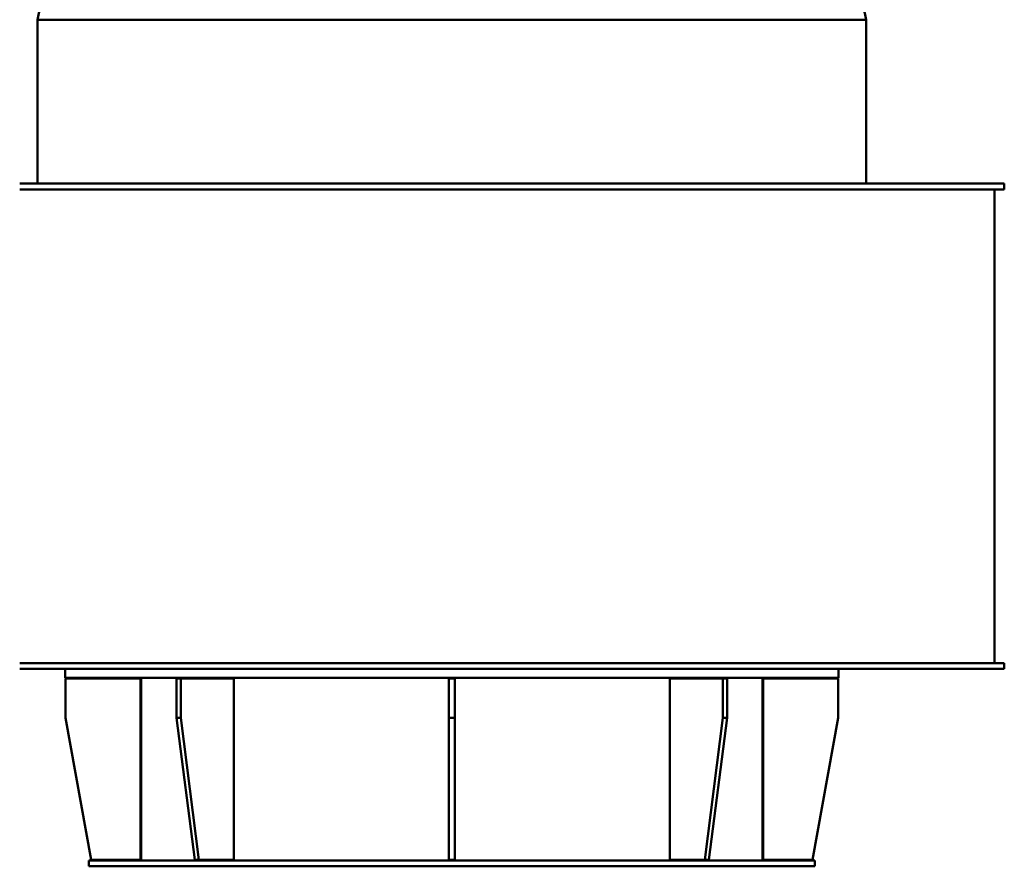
# Model space of a CAD drawing. Header units: millimetres. Extents: x 287 to 1393, y 223 to 965.
# Tile 2 of 4: x 894 to 1393, y 223 to 652. Entities that reach past the tile are written whole.
import ezdxf

# ---------------------------------------------------------------- set-up
doc = ezdxf.new("R2010")
doc.units = ezdxf.units.MM
doc.header["$LTSCALE"] = 4
doc.layers.add('Widoczne (ISO)', color=7, linetype='Continuous', lineweight=50)

msp = doc.modelspace()

# ---------------------------------------------------------------- linework, layer by layer
at = {"layer": 'Widoczne (ISO)'}
for p, q in [((950.18, 879.24), (902.89, 652.26)), ((1275.6, 879.24), (1322.89, 652.26)), ((1319.64, 652.26), (902.89, 652.26)), ((902.89, 652.26), (902.89, 569.26)), ((1322.89, 652.26), (1319.64, 652.26)), ((1322.89, 652.26), (1322.89, 569.26)), ((893.89, 569.26), (1081.48, 569.26)), ((1337.01, 569.26), (1081.48, 569.26)), ((1392.89, 569.26), (1337.01, 569.26)), ((1392.89, 569.26), (1392.89, 566.26)), ((893.89, 566.26), (1081.48, 566.26)), ((1337.01, 566.26), (1081.48, 566.26)), ((1392.89, 566.26), (1337.01, 566.26)), ((1387.89, 326.26), (1387.89, 566.26)), ((893.89, 326.26), (1081.48, 326.26)), ((1337.01, 326.26), (1081.48, 326.26)), ((1392.89, 326.26), (1337.01, 326.26)), ((1392.89, 326.26), (1392.89, 323.26)), ((893.89, 323.26), (1081.48, 323.26)), ((916.89, 323.26), (916.89, 318.76)), ((1337.01, 323.26), (1081.48, 323.26)), ((1308.89, 323.26), (1308.89, 318.76)), ((1392.89, 323.26), (1337.01, 323.26)), ((1308.89, 318.76), (916.89, 318.76)), ((917.14, 298.51), (917.14, 318.51)), ((917.14, 318.51), (955.14, 318.51)), ((955.14, 318.51), (955.14, 226.51)), ((955.39, 318.76), (955.39, 226.26)), ((973.41, 318.51), (975.54, 318.51)), ((973.41, 318.51), (973.41, 298.51)), ((975.54, 298.51), (975.54, 318.51)), ((975.54, 318.51), (1002.41, 318.51)), ((1002.41, 318.51), (1002.41, 226.51)), ((1111.39, 318.51), (1114.39, 318.51)), ((1111.39, 318.51), (1111.39, 298.51)), ((1114.39, 298.51), (1114.39, 318.51)), ((1223.38, 318.51), (1250.25, 318.51)), ((1223.38, 226.51), (1223.38, 318.51)), ((1250.25, 318.51), (1252.37, 318.51)), ((1250.25, 318.51), (1250.25, 298.51)), ((1252.37, 298.51), (1252.37, 318.51)), ((1270.39, 318.76), (1270.39, 226.26)), ((1270.64, 318.51), (1308.64, 318.51)), ((1270.64, 226.51), (1270.64, 318.51)), ((1308.64, 318.51), (1308.64, 298.51)), ((930.14, 226.51), (917.14, 298.51)), ((973.41, 298.51), (982.61, 226.51)), ((973.41, 298.51), (975.54, 298.51)), ((984.73, 226.51), (975.54, 298.51)), ((1111.39, 298.51), (1111.39, 226.51)), ((1111.39, 298.51), (1114.39, 298.51)), ((1114.39, 226.51), (1114.39, 298.51)), ((1250.25, 298.51), (1241.05, 226.51)), ((1243.18, 226.51), (1252.37, 298.51)), ((1250.25, 298.51), (1252.37, 298.51)), ((1308.64, 298.51), (1295.64, 226.51)), ((1296.89, 226.26), (928.89, 226.26)), ((928.89, 226.26), (928.89, 223.26)), ((955.14, 226.51), (930.14, 226.51)), ((982.61, 226.51), (984.73, 226.51)), ((1002.41, 226.51), (984.73, 226.51)), ((1111.39, 226.51), (1114.39, 226.51)), ((1241.05, 226.51), (1223.38, 226.51)), ((1241.05, 226.51), (1243.18, 226.51)), ((1295.64, 226.51), (1270.64, 226.51)), ((1296.89, 226.26), (1296.89, 223.26)), ((1296.89, 223.26), (928.89, 223.26))]:
    msp.add_line(p, q, dxfattribs=at)

doc.saveas('drawing.dxf')
